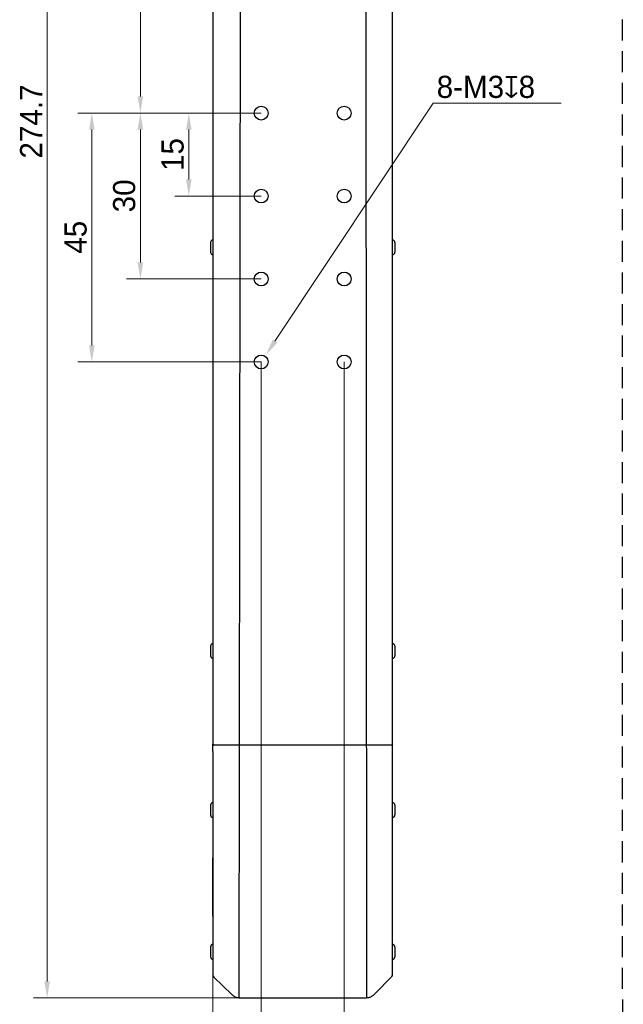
# Model space of a CAD drawing. Header units: millimetres. Extents: x 2329 to 5782, y 1296 to 2780.
# Tile 75 of 123: x 3592 to 3701, y 2182 to 2360. Entities that reach past the tile are written whole.
import ezdxf

# ---------------------------------------------------------------- set-up
doc = ezdxf.new("R2010")
doc.units = ezdxf.units.MM
doc.header["$LTSCALE"] = 0.3
doc.linetypes.add('DASHED', pattern=[19.05, 12.7, -6.35])
for name, color, linetype in [('3D-LASER_DXF_DIMENSION', 7, 'Continuous'), ('D-01-33-26-0DXF_CONTINUOUS_LINE', 7, 'Continuous'), ('D-01-34-26-1DXF_CONTINUOUS_LINE', 7, 'Continuous'), ('SC-PM3X7_5T1DXF_CONTINUOUS_LINE', 7, 'Continuous')]:
    doc.layers.add(name, color=color, linetype=linetype)
doc.styles.add('1）', font='兰亭黑 GBK.TTF', dxfattribs={"height": 5})
doc.styles.add('尺寸值样式', font='兰亭黑 GBK.TTF', dxfattribs={"height": 4})
doc.dimstyles.new('1直线标注', dxfattribs={"dimtxt": 4, "dimasz": 3, "dimexe": 2.5, "dimexo": 0, "dimtad": 1, "dimdec": 1, "dimdsep": 46, "dimtxsty": '尺寸值样式', "dimcen": 0, "dimclrd": 8, "dimclre": 8, "dimclrt": 7, "dimadec": 0, "dimazin": 0, "dimtp": 0.001, "dimtm": 0.001, "dimtfac": 1, "dimtdec": 1, "dimtmove": 0, "dimatfit": 0, "dimldrblk": '_FILLED', "dimfxl": 1, "dimtolj": 1, "dimlwd": 15, "dimlwe": 15, "dimarcsym": 0})
doc.dimstyles.new('3小圆直径标注', dxfattribs={"dimtxt": 4, "dimasz": 3, "dimexe": 2.5, "dimexo": 0, "dimtad": 1, "dimtoh": 1, "dimdec": 3, "dimdsep": 46, "dimtxsty": '尺寸值样式', "dimcen": 0, "dimclrd": 8, "dimclre": 8, "dimclrt": 7, "dimadec": 0, "dimazin": 0, "dimtp": 0.001, "dimtm": 0.001, "dimtfac": 1, "dimtdec": 3, "dimtofl": 0, "dimtmove": 0, "dimatfit": 0, "dimldrblk": '_FILLED', "dimfxl": 1, "dimtolj": 1, "dimlwd": 15, "dimlwe": 15, "dimarcsym": 0})

# ---------------------------------------------------------------- blocks, each defined once
blk = doc.blocks.new('*D173')
at = {"layer": '3D-LASER_DXF_DIMENSION', "color": 8, "lineweight": 15}
for p, q in [((3632.05, 2457.38), (3594.55, 2457.38)), ((3597.05, 2185.67), (3597.05, 2454.38)), ((3631.71, 2182.67), (3594.55, 2182.67))]:
    blk.add_line(p, q, dxfattribs=at)
at = {"layer": '3D-LASER_DXF_DIMENSION', "color": 8}
for points in [[(3597.55, 2454.38), (3596.55, 2454.38), (3597.05, 2457.38)], [(3596.55, 2185.67), (3597.55, 2185.67), (3597.05, 2182.67)]]:
    blk.add_solid(points, dxfattribs=at)
at = {"layer": 'Defpoints', "color": 0}
for p in [(3597.05, 2457.38), (3632.05, 2457.38), (3631.71, 2182.67)]:
    blk.add_point(p, dxfattribs=at)
at = {"layer": '3D-LASER_DXF_DIMENSION', "color": 7, "insert": (3592.15, 2341.14), "char_height": 4, "attachment_point": 2, "rotation": 90, "style": '尺寸值样式'}
blk.add_mtext('\\A1;274.7', dxfattribs=at)
blk = doc.blocks.new('_FILLED')
at = {"color": 0, "linetype": 'ByBlock'}
blk.add_solid([(0, 0), (-1, 0.167), (-1, -0.167)], dxfattribs=at)
blk = doc.blocks.new('*D174')
at = {"layer": '3D-LASER_DXF_DIMENSION', "color": 8, "lineweight": 15}
for p, q in [((3635.74, 2342.67), (3620.15, 2342.67)), ((3622.65, 2339.67), (3622.65, 2330.67)), ((3635.74, 2327.67), (3620.15, 2327.67))]:
    blk.add_line(p, q, dxfattribs=at)
at = {"layer": '3D-LASER_DXF_DIMENSION', "color": 8}
for points in [[(3623.15, 2339.67), (3622.15, 2339.67), (3622.65, 2342.67)], [(3622.15, 2330.67), (3623.15, 2330.67), (3622.65, 2327.67)]]:
    blk.add_solid(points, dxfattribs=at)
at = {"layer": 'Defpoints', "color": 0}
for p in [(3635.74, 2342.67), (3622.65, 2327.67), (3635.74, 2327.67)]:
    blk.add_point(p, dxfattribs=at)
at = {"layer": '3D-LASER_DXF_DIMENSION', "color": 7, "insert": (3617.71, 2335.17), "char_height": 4, "attachment_point": 2, "rotation": 90, "style": '尺寸值样式'}
blk.add_mtext('\\A1;15', dxfattribs=at)
blk = doc.blocks.new('*D175')
at = {"layer": '3D-LASER_DXF_DIMENSION', "color": 8, "lineweight": 15}
for p, q in [((3635.74, 2342.67), (3602.62, 2342.67)), ((3605.12, 2339.67), (3605.12, 2300.67)), ((3635.74, 2297.67), (3602.62, 2297.67))]:
    blk.add_line(p, q, dxfattribs=at)
at = {"layer": '3D-LASER_DXF_DIMENSION', "color": 8}
for points in [[(3605.62, 2339.67), (3604.62, 2339.67), (3605.12, 2342.67)], [(3604.62, 2300.67), (3605.62, 2300.67), (3605.12, 2297.67)]]:
    blk.add_solid(points, dxfattribs=at)
at = {"layer": 'Defpoints', "color": 0}
for p in [(3635.74, 2342.67), (3605.12, 2297.67), (3635.74, 2297.67)]:
    blk.add_point(p, dxfattribs=at)
at = {"layer": '3D-LASER_DXF_DIMENSION', "color": 7, "insert": (3600.18, 2320.21), "char_height": 4, "attachment_point": 2, "rotation": 90, "style": '尺寸值样式'}
blk.add_mtext('\\A1;45', dxfattribs=at)
blk = doc.blocks.new('*D176')
at = {"layer": '3D-LASER_DXF_DIMENSION', "color": 8, "lineweight": 15}
for p, q in [((3635.74, 2297.67), (3635.74, 2170.62)), ((3650.74, 2297.67), (3650.74, 2170.62)), ((3647.74, 2173.12), (3638.74, 2173.12))]:
    blk.add_line(p, q, dxfattribs=at)
at = {"layer": '3D-LASER_DXF_DIMENSION', "color": 8}
for points in [[(3638.74, 2173.62), (3638.74, 2172.62), (3635.74, 2173.12)], [(3647.74, 2172.62), (3647.74, 2173.62), (3650.74, 2173.12)]]:
    blk.add_solid(points, dxfattribs=at)
at = {"layer": 'Defpoints', "color": 0}
for p in [(3635.74, 2297.67), (3650.74, 2297.67), (3635.74, 2173.12)]:
    blk.add_point(p, dxfattribs=at)
at = {"layer": '3D-LASER_DXF_DIMENSION', "color": 7, "insert": (3643.25, 2179.14), "char_height": 5, "attachment_point": 2, "style": '1）'}
blk.add_mtext('\\A1;15', dxfattribs=at)
blk = doc.blocks.new('*D177')
at = {"layer": '3D-LASER_DXF_DIMENSION', "color": 8, "lineweight": 15}
for p, q in [((3635.74, 2342.67), (3611.4, 2342.67)), ((3613.9, 2339.67), (3613.9, 2315.67)), ((3635.74, 2312.67), (3611.4, 2312.67))]:
    blk.add_line(p, q, dxfattribs=at)
at = {"layer": '3D-LASER_DXF_DIMENSION', "color": 8}
for points in [[(3614.4, 2339.67), (3613.4, 2339.67), (3613.9, 2342.67)], [(3613.4, 2315.67), (3614.4, 2315.67), (3613.9, 2312.67)]]:
    blk.add_solid(points, dxfattribs=at)
at = {"layer": 'Defpoints', "color": 0}
for p in [(3635.74, 2342.67), (3613.9, 2312.67), (3635.74, 2312.67)]:
    blk.add_point(p, dxfattribs=at)
at = {"layer": '3D-LASER_DXF_DIMENSION', "color": 7, "insert": (3608.96, 2327.7), "char_height": 4, "attachment_point": 2, "rotation": 90, "style": '尺寸值样式'}
blk.add_mtext('\\A1;30', dxfattribs=at)
blk = doc.blocks.new('*D178')
at = {"layer": '3D-LASER_DXF_DIMENSION', "color": 8, "lineweight": 15}
for p, q in [((3632.05, 2457.38), (3611.4, 2457.38)), ((3613.9, 2454.38), (3613.9, 2345.67)), ((3635.74, 2342.67), (3611.4, 2342.67))]:
    blk.add_line(p, q, dxfattribs=at)
at = {"layer": '3D-LASER_DXF_DIMENSION', "color": 8}
for points in [[(3614.4, 2454.38), (3613.4, 2454.38), (3613.9, 2457.38)], [(3613.4, 2345.67), (3614.4, 2345.67), (3613.9, 2342.67)]]:
    blk.add_solid(points, dxfattribs=at)
at = {"layer": 'Defpoints', "color": 0}
for p in [(3632.05, 2457.38), (3613.9, 2342.67), (3635.74, 2342.67)]:
    blk.add_point(p, dxfattribs=at)
at = {"layer": '3D-LASER_DXF_DIMENSION', "color": 7, "insert": (3607.98, 2400.02), "char_height": 4, "attachment_point": 2, "rotation": 90, "style": '尺寸值样式'}
blk.add_mtext('\\A1;（114.7）', dxfattribs=at)
blk = doc.blocks.new('*D179')
at = {"layer": '3D-LASER_DXF_DIMENSION', "color": 8, "lineweight": 15}
for p in [(3638.23, 2301.41), (3689.96, 2344.47)]:
    blk.add_line(p, (3666.84, 2344.47), dxfattribs=at)
at = {"layer": '3D-LASER_DXF_DIMENSION', "color": 8}
blk.add_solid([(3637.82, 2301.69), (3638.65, 2301.14), (3636.57, 2298.92)], dxfattribs=at)
at = {"layer": 'Defpoints', "color": 0}
for p in [(3636.57, 2298.92), (3634.91, 2296.42)]:
    blk.add_point(p, dxfattribs=at)
at = {"layer": '3D-LASER_DXF_DIMENSION', "color": 7, "insert": (3667.46, 2349.41), "char_height": 4, "attachment_point": 1, "style": '尺寸值样式'}
blk.add_mtext('\\A1;{8-M3{\\Fgdt;x}8}', dxfattribs=at)
blk = doc.blocks.new('*D180')
at = {"layer": '3D-LASER_DXF_DIMENSION', "color": 8, "lineweight": 15}
for p, q in [((3635.74, 2297.67), (3635.74, 2170.62)), ((3626.99, 2186.8), (3626.99, 2170.62)), ((3623.99, 2173.12), (3609.98, 2173.12)), ((3626.99, 2173.12), (3635.74, 2173.12)), ((3638.74, 2173.12), (3641.74, 2173.12))]:
    blk.add_line(p, q, dxfattribs=at)
at = {"layer": '3D-LASER_DXF_DIMENSION', "color": 8}
for points in [[(3623.99, 2172.62), (3623.99, 2173.62), (3626.99, 2173.12)], [(3638.74, 2173.62), (3638.74, 2172.62), (3635.74, 2173.12)]]:
    blk.add_solid(points, dxfattribs=at)
at = {"layer": 'Defpoints', "color": 0}
for p in [(3635.74, 2297.67), (3626.99, 2186.8), (3635.74, 2173.12)]:
    blk.add_point(p, dxfattribs=at)
at = {"layer": '3D-LASER_DXF_DIMENSION', "color": 7, "insert": (3610.6, 2179.14), "char_height": 5, "attachment_point": 1, "style": '1）'}
blk.add_mtext('\\A1;8.8', dxfattribs=at)

msp = doc.modelspace()

# ---------------------------------------------------------------- linework, layer by layer
at = {"linetype": 'DASHED'}
msp.add_line((3700.90012, 2742.48551), (3701.18917, 1327.85487), dxfattribs=at)
for p, q in [((3632.05346, 2457.38285), (3631.70922, 2182.66569)), ((3654.56784, 2457.37145), (3654.79446, 2182.66568))]:
    msp.add_line(p, q)
at = {"layer": 'D-01-33-26-0DXF_CONTINUOUS_LINE', "linetype": 'Continuous'}
for p, q in [((3626.99199, 2418.25226), (3626.99199, 2228.55226)), ((3659.49199, 2228.55226), (3659.49199, 2418.25226)), ((3626.99199, 2228.55226), (3627.14199, 2228.40226)), ((3627.14199, 2228.40226), (3626.99199, 2228.25226)), ((3626.99199, 2227.55226), (3626.99199, 2228.25226)), ((3626.99199, 2227.25226), (3626.99199, 2186.79817)), ((3659.34199, 2228.40226), (3627.14199, 2228.40226)), ((3631.86061, 2228.40226), (3627.34035, 2228.40226)), ((3654.22608, 2228.40226), (3632.25788, 2228.40226)), ((3659.14362, 2228.40226), (3654.62336, 2228.40226)), ((3659.49199, 2228.55226), (3659.34199, 2228.40226)), ((3659.34199, 2228.40226), (3659.49199, 2228.25226)), ((3659.49199, 2227.55226), (3659.49199, 2228.25226)), ((3659.49199, 2186.8957), (3659.49199, 2227.25226)), ((3659.49199, 2208.00046), (3659.34554, 2208.00046)), ((3627.14671, 2186.43657), (3630.44973, 2183.28304)), ((3659.34788, 2186.5445), (3656.20634, 2183.36085)), ((3630.44953, 2183.28323), (3630.44968, 2183.28308)), ((3631.70839, 2182.66568), (3654.79446, 2182.66568)), ((3654.79622, 2182.66569), (3654.79446, 2182.66569)), ((3654.79626, 2182.66576), (3654.7945, 2182.66568))]:
    msp.add_line(p, q, dxfattribs=at)
for points in [[(3631.70922, 2182.66569), (3631.67882, 2182.66605), (3631.58094, 2182.67244), (3631.48238, 2182.68675), (3631.38341, 2182.70889), (3631.28435, 2182.73874), (3631.18538, 2182.77614), (3631.08631, 2182.82107), (3630.98677, 2182.87368), (3630.88674, 2182.934), (3630.78603, 2183.00219), (3630.68398, 2183.07884), (3630.58052, 2183.16421), (3630.47553, 2183.25864), (3630.44959, 2183.28318)], [(3656.20632, 2183.36082), (3656.08303, 2183.2419), (3655.96303, 2183.13755), (3655.84277, 2183.04397), (3655.72209, 2182.96091), (3655.60106, 2182.88831), (3655.4802, 2182.82627), (3655.35936, 2182.77454), (3655.23881, 2182.73302), (3655.11976, 2182.7018), (3655.00282, 2182.68053), (3654.88787, 2182.66868), (3654.79399, 2182.66569)]]:
    msp.add_lwpolyline(points, dxfattribs=at)
for centre in [(3635.74199, 2342.66568), (3650.74199, 2342.66568), (3635.74199, 2327.66568), (3650.74199, 2327.66568), (3635.74199, 2312.66568), (3650.74199, 2312.66568), (3635.74199, 2297.66568), (3650.74199, 2297.66568)]:
    msp.add_circle(centre, 1.25, dxfattribs=at)
for centre, start, end in [((3627.49199, 2186.79821), 180, 226.3263322), ((3658.99199, 2186.8957), 315.381469, 0)]:
    msp.add_arc(centre, 0.5, start, end, dxfattribs=at)
msp.add_open_spline([(3626.99199, 2197.53743), (3626.99199, 2197.52484), (3627.00288, 2197.48823), (3627.0565, 2197.44032), (3627.10786, 2197.41644), (3627.13843, 2197.40499)], degree=3, knots=[0, 0, 0, 0, 0.182284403, 0.527543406, 1, 1, 1, 1], dxfattribs=at)
at = {"layer": 'D-01-34-26-1DXF_CONTINUOUS_LINE', "linetype": 'Continuous'}
for p, q in [((3626.99199, 2228.25226), (3626.99199, 2228.55226)), ((3626.99199, 2227.25226), (3626.99199, 2227.55226)), ((3659.49199, 2228.25226), (3659.49199, 2228.55226)), ((3659.49199, 2227.25226), (3659.49199, 2227.55226)), ((3626.99199, 2197.53743), (3626.99199, 2208.00046)), ((3659.49199, 2197.53743), (3659.49199, 2208.00046))]:
    msp.add_line(p, q, dxfattribs=at)
at = {"layer": 'SC-PM3X7_5T1DXF_CONTINUOUS_LINE', "linetype": 'Continuous'}
for p, q in [((3626.59223, 2319.27726), (3626.59223, 2317.52726)), ((3659.89199, 2319.27726), (3659.89199, 2317.52726)), ((3626.59223, 2246.27726), (3626.59223, 2244.52726)), ((3659.89199, 2246.27726), (3659.89199, 2244.52726)), ((3626.59223, 2217.50888), (3626.59223, 2215.75888)), ((3659.89199, 2217.50888), (3659.89199, 2215.75888)), ((3626.59223, 2191.87752), (3626.59223, 2190.12752)), ((3659.89199, 2191.87752), (3659.89199, 2190.12752))]:
    msp.add_line(p, q, dxfattribs=at)
for centre, start, end in [((3627.09223, 2319.27726), 101.5651005, 180), ((3659.39199, 2319.27726), 0, 78.4348995), ((3627.09223, 2317.52726), 180, 258.4348995), ((3659.39199, 2317.52726), 281.5651005, 0), ((3627.09223, 2246.27726), 101.5651005, 180), ((3659.39199, 2246.27726), 0, 78.4348995), ((3627.09223, 2244.52726), 180, 258.4348995), ((3659.39199, 2244.52726), 281.5651005, 0), ((3627.09223, 2217.50888), 101.5651005, 180), ((3659.39199, 2217.50888), 0, 78.4348995), ((3627.09223, 2215.75888), 180, 258.4348995), ((3659.39199, 2215.75888), 281.5651005, 0), ((3627.09223, 2191.87752), 101.5651005, 180), ((3659.39199, 2191.87752), 0, 78.4348995), ((3627.09223, 2190.12752), 180, 258.4348995), ((3659.39199, 2190.12752), 281.5651005, 0)]:
    msp.add_arc(centre, 0.5, start, end, dxfattribs=at)

# ---------------------------------------------------------------- dimensions: what is measured, and where the dimension line sits
at = {"layer": '3D-LASER_DXF_DIMENSION', "linetype": 'Continuous'}
for base, p1, p2, angle, override, picture, middle in [((3597.05129, 2457.38285), (3631.70839, 2182.66568), (3632.05346, 2457.38285), 90, {"dimtxsty": '尺寸值样式'}, '*D173', (3597.05129, 2341.14042)), ((3605.11757, 2297.66568), (3635.74199, 2342.66568), (3635.74199, 2297.66568), 270, {"dimtxsty": '尺寸值样式'}, '*D175', (3605.11757, 2320.20963)), ((3613.90353, 2312.66568), (3635.74199, 2342.66568), (3635.74199, 2312.66568), 270, {"dimtxsty": '尺寸值样式'}, '*D177', (3613.90353, 2327.69791)), ((3622.65035, 2327.66568), (3635.74199, 2342.66568), (3635.74199, 2327.66568), 270, {"dimtxsty": '尺寸值样式'}, '*D174', (3622.65035, 2335.17447)), ((3635.74199, 2173.12429), (3650.74199, 2297.66568), (3635.74199, 2297.66568), 180, {"dimtxsty": '1）'}, '*D176', (3643.25079, 2173.12429))]:
    dim = msp.add_linear_dim(base=base, p1=p1, p2=p2, angle=angle, dimstyle='1直线标注', override=override, dxfattribs=at)
    dim.commit()
    dim.dimension.update_dxf_attribs({"geometry": picture, "text_midpoint": middle, "dimtype": 160})
dim = msp.add_linear_dim(base=(3613.90353, 2342.66568), p1=(3632.05346, 2457.38285), p2=(3635.74199, 2342.66568), angle=270, text='（<>）', dimstyle='1直线标注', override={"dimtxsty": '尺寸值样式'}, dxfattribs=at)
dim.commit()
dim.dimension.update_dxf_attribs({"geometry": '*D178', "text_midpoint": (3613.90353, 2400.02427), "dimtype": 160})
dim = msp.add_diameter_dim_2p(p1=(3634.91192, 2296.41629), p2=(3636.57205, 2298.91508), text='{8-M<>{\\Fgdt;x}8}', dimstyle='3小圆直径标注', override={"dimpost": '<>', "dimtxsty": '尺寸值样式'}, dxfattribs=at)
dim.commit()
dim.dimension.update_dxf_attribs({"geometry": '*D179', "text_midpoint": (3678.71419, 2344.47233), "dimtype": 163})
dim = msp.add_linear_dim(base=(3635.7419851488, 2173.1242862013), p1=(3626.9919851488, 2186.7984308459), p2=(3635.7419851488, 2297.6656846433), dimstyle='1直线标注', override={"dimtxsty": '1）'}, dxfattribs=at)
dim.commit()
dim.dimension.update_dxf_attribs({"geometry": '*D180', "text_midpoint": (3615.4847861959, 2173.1242862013), "dimtype": 160})

doc.saveas('drawing.dxf')
